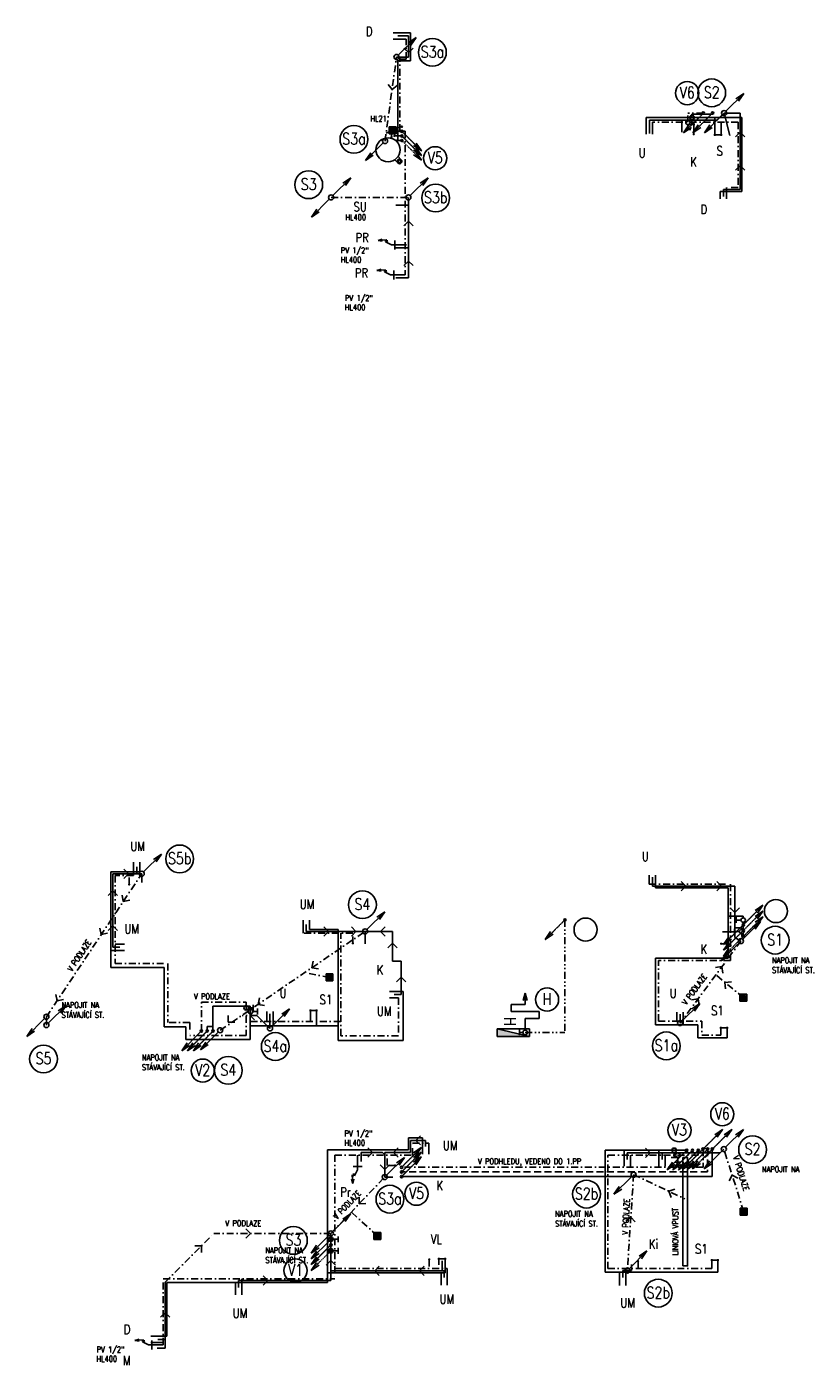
# Model space of a CAD drawing. Extents: x -388847 to -134749, y 81682 to 194994.
# Tile 17 of 23: x -232577 to -215609, y 140732 to 169664. Entities that reach past the tile are written whole.
import ezdxf
from ezdxf.enums import TextEntityAlignment as Align

# ---------------------------------------------------------------- set-up
doc = ezdxf.new("R2010")
doc.units = 0
doc.header["$MEASUREMENT"] = 0
for name, pattern in [('DASHDOT', [1, 0.5, -0.25, 0, -0.25]), ('DASHED', [0.75, 0.5, -0.25]), ('DIVIDE', [1.25, 0.5, -0.25, 0, -0.25, 0, -0.25])]:
    doc.linetypes.add(name, pattern=pattern)
for name, color, linetype in [('P3_S721_POPIS', 1, 'Continuous'), ('P3_S721_POTRUBI', 3, 'Continuous'), ('P3_S721_STOUPACKY', 4, 'Continuous'), ('P4_S721_POPIS', 1, 'Continuous'), ('P4_S721_POTRUBI', 3, 'Continuous'), ('P4_S721_STOUPACKY', 4, 'Continuous'), ('ZT-ARMAT', 4, 'Continuous'), ('ZT-KAN', 3, 'Continuous'), ('ZT-PLYN', 40, 'PLYN'), ('ZT-TEXT', 2, 'Continuous'), ('ZT-VOD', 1, 'Continuous'), ('ZT-VODA-CST', 7, 'Continuous'), ('ZT-VODA-STOUP', 4, 'Continuous'), ('ZT-VOST', 4, 'Continuous')]:
    doc.layers.add(name, color=color, linetype=linetype)
doc.styles.add('C', font='simplexc', dxfattribs={"width": 0.8})
doc.styles.add('SIMP_CZ', font='simplex.shx', dxfattribs={"width": 0.8})
doc.styles.add('SIMPLEX', font='SIMPLEX.shx', dxfattribs={"width": 0.8})
doc.linetypes.add('PLYN', pattern='A,5,-0.2,[1,ZT01-R14,S=0.2,R=0,X=0,Y=0],-0.6', length=5.8)

# ---------------------------------------------------------------- blocks, each defined once
blk = doc.blocks.new('S721ST_PRUBEZNA')
for p, q in [((39, 39), (424, 424)), ((424, 424), (255, 309)), ((424, 424), (309, 255)), ((-39, -39), (-424, -424)), ((-424, -424), (-309, -255)), ((-424, -424), (-255, -309))]:
    blk.add_line(p, q)
blk.add_circle((0, 0), 55)
at = {"style": 'SIMP_CZ', "width": 0.8, "flags": 1}
for tag, p in [('OZNACENI', (9, -476)), ('PROFIL', (9, -818)), ('MATERIAL', (9, -1163)), ('VYSKA', (9, -1497)), ('CISTICI_KUS', (9, -1873)), ('KUS_VYSKA', (9, -2248))]:
    blk.add_attdef(tag, p, '', height=175, dxfattribs=at)
blk = doc.blocks.new('S721ST_CISLO')
at = {"color": 7}
blk.add_circle((0, 0), 300, dxfattribs=at)
at = {"style": 'SIMP_CZ', "width": 0.8}
blk.add_attdef('CISLO_STOUPACKY', text='', height=250, dxfattribs=at).set_placement((0, -113), align=Align.CENTER)
blk = doc.blocks.new('CST')
at = {"color": 2}
blk.add_circle((0, 0), 250, dxfattribs=at)
at = {"color": 1, "style": 'SIMPLEX', "width": 0.8}
blk.add_attdef('CISLO\\STOUPACKY', text='', height=250, dxfattribs=at).set_placement((0, -113), align=Align.CENTER)
blk = doc.blocks.new('VEN')
at = {"layer": 'ZT-ARMAT', "color": 4}
for p, q in [((0, 155), (-62, 155)), ((0, 155), (62, 155)), ((0, 155), (62, 155)), ((0, 48), (0, 155))]:
    blk.add_line(p, q, dxfattribs=at)
blk.add_circle((0, 0), 48.1, dxfattribs=at)
blk = doc.blocks.new('SVD-VOD')
at = {"layer": 'ZT-VODA-CST', "color": 4, "linetype": 'DASHDOT'}
blk.add_line((107, -18), (-299, -424), dxfattribs=at)
at = {"layer": 'ZT-VODA-CST', "color": 4}
for q in [(-184, -255), (-130, -309)]:
    blk.add_line((-299, -424), q, dxfattribs=at)
at = {"layer": 'ZT-VODA-STOUP'}
for p, q in [((-143, -18), (-549, -424)), ((-549, -424), (-434, -255)), ((-424, -424), (-309, -255)), ((-549, -424), (-380, -309)), ((-424, -424), (-255, -309))]:
    blk.add_line(p, q, dxfattribs=at)
at = {"layer": 'ZT-VODA-STOUP', "linetype": 'DASHED'}
blk.add_line((-18, -18), (-424, -424), dxfattribs=at)
at = {"layer": 'ZT-VODA-STOUP'}
for centre in [(-125, 0), (0, 0), (125, 0)]:
    blk.add_circle(centre, 25, dxfattribs=at)
blk = doc.blocks.new('S721ST_DOLU')
for p, q in [((-39, -39), (-424, -424)), ((-424, -424), (-309, -255)), ((-424, -424), (-255, -309))]:
    blk.add_line(p, q)
blk.add_circle((0, 0), 55)
at = {"style": 'SIMP_CZ', "width": 0.8, "flags": 1}
for tag, p in [('OZNACENI', (9, -476)), ('PROFIL', (9, -818)), ('MATERIAL', (9, -1163)), ('VYSKA', (9, -1497)), ('CISTICI_KUS', (9, -1873)), ('KUS_VYSKA', (9, -2248)), ('KOLENA', (-3, -2534))]:
    blk.add_attdef(tag, p, '', height=175, dxfattribs=at)
blk = doc.blocks.new('SVD-SVIS')
at = {"layer": 'ZT-VODA-STOUP'}
for p, q in [((-18, 107), (-424, -299)), ((-424, -299), (-309, -130)), ((-424, -299), (-255, -184)), ((-424, -424), (-309, -255)), ((-424, -424), (-255, -309))]:
    blk.add_line(p, q, dxfattribs=at)
at = {"layer": 'ZT-VODA-STOUP', "linetype": 'DASHED'}
blk.add_line((-18, -18), (-424, -424), dxfattribs=at)
at = {"layer": 'ZT-VODA-STOUP', "color": 4, "linetype": 'DASHDOT'}
blk.add_line((-18, -143), (-424, -549), dxfattribs=at)
at = {"layer": 'ZT-VODA-STOUP', "color": 4}
for q in [(-309, -380), (-255, -434)]:
    blk.add_line((-424, -549), q, dxfattribs=at)
at = {"layer": 'ZT-VODA-STOUP'}
for centre in [(0, 125), (0, 0), (0, -125)]:
    blk.add_circle(centre, 25, dxfattribs=at)
blk = doc.blocks.new('T212')
at = {"layer": 'ZT-ARMAT', "color": 4}
for p, q in [((321, 1), (0, 0)), ((250, 101), (250, -93)), ((321, 1), (450, -64)), ((450, -64), (400, -86)), ((400, -86), (464, -88)), ((464, -88), (426, -109)), ((426, -109), (613, -96)), ((613, -96), (521, -79)), ((613, -96), (524, -125))]:
    blk.add_line(p, q, dxfattribs=at)
blk = doc.blocks.new('VPUSTGEB')
at = {"layer": 'ZT-KAN', "color": 4, "linetype": 'Continuous'}
for p, q in [((-75, -75), (-75, 75)), ((75, 75), (-75, 75)), ((-40, 52), (-40, -52)), ((-14, 64), (-14, -64)), ((14, 64), (14, -64)), ((40, 52), (40, -52)), ((75, -75), (75, 75)), ((-75, -75), (75, -75))]:
    blk.add_line(p, q, dxfattribs=at)
blk.add_circle((0, 0), 65.1, dxfattribs=at)
blk = doc.blocks.new('HRDLO_PL')
at = {"layer": 'ZT-KAN', "color": 7}
for q in [(0, 99.999998), (0, -99.999998)]:
    blk.add_line((-99.999998, 0), q, dxfattribs=at)
blk = doc.blocks.new('S721ST_NAHORU')
for p, q in [((39, 39), (424, 424)), ((424, 424), (255, 309)), ((424, 424), (309, 255))]:
    blk.add_line(p, q)
blk.add_circle((0, 0), 55)
at = {"style": 'SIMP_CZ', "width": 0.8, "flags": 1}
for tag, p in [('OZNACENI', (9, -476)), ('PROFIL', (9, -818)), ('MATERIAL', (9, -1163)), ('VYSKA', (9, -1497)), ('CISTICI_KUS', (9, -1873)), ('KUS_VYSKA', (9, -2248)), ('V_PODLAZE', (-8, -2543)), ('KOLENA', (-1, -2851)), ('ODBOCKA', (-1, -3189))]:
    blk.add_attdef(tag, p, '', height=175, dxfattribs=at)
blk = doc.blocks.new('HYDRA25')
at = {"layer": 'ZT-ARMAT', "color": 4}
for p, q in [((-450, 300), (-450, -300)), ((-300, 300), (-450, 300)), ((-300, 0), (-300, 300)), ((-850, 0), (-690, 42)), ((-600, 0), (-850, 0)), ((-850, 0), (-690, -42)), ((-600, -300), (-600, 0)), ((-50, 0), (-300, 0)), ((87, 92), (-73, -608)), ((-73, 92), (-73, -608)), ((87, 92), (-73, 92)), ((87, 92), (87, -608)), ((-58, -126), (0, -126)), ((0, -50), (0, -126)), ((58, -126), (0, -126)), ((0, -126), (59, -126)), ((-450, -300), (-600, -300)), ((87, -608), (-73, -608))]:
    blk.add_line(p, q, dxfattribs=at)
blk.add_circle((0, 0), 50, dxfattribs=at)
blk.add_solid([(-73, -608), (87, -608), (87, 92)], dxfattribs=at)
at = {"layer": 'ZT-ARMAT', "color": 1, "style": 'SIMPLEX', "width": 0.8}
blk.add_text('H', height=250, dxfattribs=at).set_placement((-327, -451))
blk = doc.blocks.new('SSVD')
at = {"layer": 'ZT-VODA-STOUP', "linetype": 'DASHDOT'}
blk.add_line((-18, -18), (-424, -424), dxfattribs=at)
at = {"layer": 'ZT-VODA-STOUP'}
for q in [(-309, -255), (-255, -309)]:
    blk.add_line((-424, -424), q, dxfattribs=at)
blk.add_circle((0, 0), 25, dxfattribs=at)
blk = doc.blocks.new('SSVP')
at = {"layer": 'ZT-VODA-STOUP', "linetype": 'DASHDOT'}
for p, q in [((18, 18), (424, 424)), ((-18, -18), (-424, -424))]:
    blk.add_line(p, q, dxfattribs=at)
at = {"layer": 'ZT-VODA-STOUP'}
for p, q in [((424, 424), (255, 309)), ((424, 424), (309, 255)), ((-424, -424), (-309, -255)), ((-424, -424), (-255, -309))]:
    blk.add_line(p, q, dxfattribs=at)
blk.add_circle((0, 0), 25, dxfattribs=at)
blk = doc.blocks.new('SSVH')
at = {"layer": 'ZT-VODA-STOUP', "linetype": 'DASHDOT'}
blk.add_line((18, 18), (424, 424), dxfattribs=at)
at = {"layer": 'ZT-VODA-STOUP'}
for q in [(255, 309), (309, 255)]:
    blk.add_line((424, 424), q, dxfattribs=at)
blk.add_circle((0, 0), 25, dxfattribs=at)

msp = doc.modelspace()

# ---------------------------------------------------------------- linework, layer by layer
at = {"layer": 'P3_S721_POTRUBI', "linetype": 'DASHDOT', "ltscale": 300}
for p, q in [((-232152.4, 148263.9), (-230092.6, 151355.4)), ((-228399.8, 147972.2), (-225267.4, 150108.8)), ((-217149.5, 149900), (-218462.6, 148128.1)), ((-226037.3, 149116.2), (-226573.9, 149217.6)), ((-217095.3, 148675), (-217691, 149169.3)), ((-227605, 148295), (-227926.6, 148295)), ((-217087.6, 144050), (-217517.7, 145403.9)), ((-226007.6, 143580), (-224843.2, 144799.8)), ((-219467.6, 144850), (-219602.6, 142779.3)), ((-219467.6, 144850), (-218357.5, 144326.6)), ((-225002.7, 143527.8), (-225566.4, 144042.1)), ((-229587.6, 142527.3), (-228534.8, 143580)), ((-226007.6, 143580), (-228534.8, 143580))]:
    msp.add_line(p, q, dxfattribs=at)
at = {"layer": 'P3_S721_POTRUBI', "ltscale": 300}
for p, q in [((-230715.3, 149767.5), (-230715.3, 151355.4)), ((-230092.6, 151355.4), (-230715.3, 151355.4)), ((-230200.1, 151505), (-230200.1, 151355.4)), ((-230092.4, 151167.6), (-230092.6, 151355.4)), ((-219062.6, 151280), (-219062.6, 151088.1)), ((-219062.6, 151088.1), (-217283.2, 151088.1)), ((-217283.2, 149974.7), (-217283.2, 151088.1)), ((-226540.1, 150255), (-226540.1, 150108.8)), ((-225267.4, 150108.8), (-226540.1, 150108.8)), ((-225267.4, 149842), (-225267.4, 150108.8)), ((-225267.4, 150108.8), (-224673.4, 150108.8)), ((-224673.4, 150108.8), (-224673.4, 149463.6)), ((-217545.3, 150099.8), (-217283.2, 150099.8)), ((-217149.5, 149900), (-217283.2, 149974.7)), ((-230567.6, 149767.5), (-230715.3, 149767.5)), ((-224673.4, 149463.6), (-224489.9, 149463.6)), ((-224489.9, 148742.5), (-224489.9, 149463.6)), ((-224637.6, 148742.5), (-224489.9, 148742.5)), ((-232152.4, 148263.9), (-232152.4, 148085.1)), ((-227605, 148295), (-227322.6, 148012.6)), ((-227322.6, 148327.2), (-227322.6, 148012.6)), ((-218462.6, 148320), (-218462.6, 148128.1)), ((-224285.2, 145331.4), (-224285.2, 145593)), ((-224285.2, 145593), (-223962.6, 145593)), ((-223962.6, 145460.8), (-223962.6, 145593)), ((-225356.3, 145136.4), (-225356.3, 145331.4)), ((-224893, 145331.4), (-225356.3, 145331.4)), ((-224843.2, 145281.5), (-224893, 145331.4)), ((-224843.2, 145331.4), (-224285.2, 145331.4)), ((-224843.2, 144799.8), (-224843.2, 145331.4)), ((-219603, 145180.8), (-219603, 145322.2)), ((-219603, 145322.2), (-217599.4, 145322.2)), ((-218853, 145180.8), (-218853, 145322.2)), ((-217517.7, 145403.9), (-217599.4, 145322.2)), ((-226007.6, 143580), (-226007.6, 142562.2)), ((-223602.6, 142991), (-223602.6, 142773.2)), ((-226007.6, 142773.2), (-223560.1, 142773.2)), ((-223560.1, 142625), (-223560.1, 142773.2)), ((-219702.6, 142625), (-219702.6, 142779.3)), ((-219602.6, 142779.3), (-219702.6, 142779.3)), ((-219602.6, 142779.3), (-219512.3, 142779.3)), ((-219512.3, 142779.3), (-219512.3, 142907.3)), ((-229587.6, 141098.4), (-229587.6, 142527.3)), ((-228000.1, 142562.2), (-226007.6, 142562.2)), ((-228000.1, 142415), (-228000.1, 142562.2)), ((-229747.6, 141290), (-229587.6, 141290)), ((-229757.6, 141098.4), (-229587.6, 141098.4))]:
    msp.add_line(p, q, dxfattribs=at)
at = {"layer": 'P3_S721_POTRUBI', "linetype": 'Continuous', "ltscale": 300}
msp.add_line((-224669.9, 144799.8), (-224843.2, 144799.8), dxfattribs=at)
at = {"layer": 'P4_S721_POTRUBI', "ltscale": 300}
for p, q in [((-224332.3, 169465), (-224563.9, 169465)), ((-224332.3, 169010.7), (-224332.3, 169465)), ((-224590, 169010.7), (-224332.3, 169010.7)), ((-219125.6, 167355), (-219125.6, 167647.8)), ((-219125.6, 167647.8), (-217663.2, 167647.8)), ((-218422.3, 167388.1), (-218422.3, 167647.8)), ((-217512, 167798.9), (-217663.2, 167647.8)), ((-217512, 167798.9), (-217166.7, 167798.9)), ((-217512, 167798.9), (-217390.8, 167317.4)), ((-217166.7, 167798.9), (-217166.7, 166147)), ((-217166.7, 166147), (-217526.1, 166147)), ((-217526.1, 166147), (-217526.1, 165997.5)), ((-224332.9, 165804.6), (-224605.8, 165804.6)), ((-224332.9, 165975), (-224332.9, 164234.6)), ((-224332.9, 164884.6), (-224605.8, 164884.6)), ((-224332.9, 164234.6), (-224605.8, 164234.6))]:
    msp.add_line(p, q, dxfattribs=at)
at = {"layer": 'P4_S721_POTRUBI', "linetype": 'DASHDOT', "ltscale": 300}
for p, q in [((-224837.5, 167194.8), (-224590, 169010.7)), ((-224814.1, 167366.8), (-224474.3, 167505.7)), ((-224474.3, 167505.7), (-224531.6, 167505.7)), ((-226001.9, 165975), (-224332.9, 165975))]:
    msp.add_line(p, q, dxfattribs=at)
at = {"layer": 'ZT-KAN', "color": 3, "linetype": 'Continuous', "ltscale": 300}
msp.add_circle((-224474.3, 167505.7), 12.3, dxfattribs=at)
at = {"layer": 'ZT-PLYN', "color": 2, "linetype": 'Continuous', "ltscale": 300}
for p, q in [((-224557.9, 166719.6), (-224627.5, 166789.2)), ((-224487.2, 166790.3), (-224556.8, 166859.9))]:
    msp.add_line(p, q, dxfattribs=at)
for centre, radius in [((-224772.6, 167005), 260), ((-224522.6, 166755), 50), ((-224522.6, 166755), 30)]:
    msp.add_circle(centre, radius, dxfattribs=at)
at = {"layer": 'ZT-TEXT'}
msp.add_lwpolyline([(-218402.6, 142880), (-218302.6, 142880), (-218302.6, 145220), (-218402.6, 145220)], close=True, dxfattribs=at)
at = {"layer": 'ZT-VOD', "color": 1, "linetype": 'Continuous', "ltscale": 300}
for p, q in [((-224663.8, 169533), (-224285.3, 169533)), ((-224285.3, 168931.2), (-224285.3, 169533)), ((-224564.3, 167205.7), (-224564.3, 168931.2)), ((-224564.3, 168931.2), (-224285.3, 168931.2)), ((-219193.6, 167342), (-219193.6, 167704.5)), ((-219193.6, 167704.5), (-217126.7, 167704.5)), ((-217762, 167773.9), (-218206.2, 167773.9)), ((-218206.2, 167773.9), (-218206.2, 167704.5)), ((-217762, 167798.9), (-217762, 167773.9)), ((-217711.2, 167305), (-217711.2, 167704.5)), ((-217126.7, 167704.5), (-217126.7, 166107)), ((-217732.5, 167326.2), (-217554, 167326.2)), ((-224474.3, 167205.7), (-224584.2, 167205.7)), ((-217126.7, 166107), (-217594.1, 166107)), ((-217594.1, 165942), (-217594.1, 166107)), ((-230760.9, 149329), (-230760.9, 151400.6)), ((-230760.9, 151400.6), (-230132.1, 151400.6)), ((-230132.1, 151604.9), (-230132.1, 151400.6)), ((-218994.6, 151321.9), (-218994.6, 151048.1)), ((-218994.6, 151048.1), (-217421.6, 151048.1)), ((-217421.6, 149527.9), (-217421.6, 151048.1)), ((-226472.1, 150354.9), (-226472.1, 150150.6)), ((-217099.5, 150437.6), (-217421.6, 150437.6)), ((-217099.5, 150402), (-217099.5, 150437.6)), ((-217099.5, 150250), (-217099.5, 150305.9)), ((-225851, 150150.6), (-226472.1, 150150.6)), ((-225851, 147747.7), (-225851, 150150.6)), ((-230467.7, 149699.5), (-230760.9, 149699.5)), ((-230760.9, 149329), (-229610.6, 149329)), ((-229610.6, 149329), (-229610.6, 148046.8)), ((-217421.6, 149527.9), (-218992.2, 149527.9)), ((-218992.2, 149527.9), (-218992.2, 148088.1)), ((-224737.5, 148810.5), (-224444.3, 148810.5)), ((-224444.3, 148810.5), (-224444.3, 147747.7)), ((-228554.6, 147954), (-228554.6, 148493.5)), ((-228554.6, 148493.5), (-227748.2, 148493.5)), ((-227748.2, 148493.5), (-227748.2, 147770.6)), ((-227254.6, 148375.1), (-227254.6, 148068.2)), ((-226293.3, 148399.6), (-226471.8, 148399.6)), ((-226314.6, 148420.8), (-226314.6, 148068.2)), ((-218394.6, 148361.9), (-218394.6, 148088.1)), ((-229142, 148046.8), (-229610.6, 148046.8)), ((-229142, 148046.8), (-229142, 147770.6)), ((-225851, 148068.2), (-227748.2, 148068.2)), ((-218992.2, 148088.1), (-218082, 148088.1)), ((-218082, 148088.1), (-218082, 147808.1)), ((-217423.3, 148026.1), (-217601.8, 148026.1)), ((-217444.6, 148047.4), (-217444.6, 147808.1)), ((-227748.2, 147770.6), (-229142, 147770.6)), ((-224444.3, 147747.7), (-225851, 147747.7)), ((-218082, 147808.1), (-217444.6, 147808.1)), ((-224327.2, 145388), (-224327.2, 145649.7)), ((-224327.2, 145649.7), (-224030.6, 145649.7)), ((-224030.6, 145296.4), (-224030.6, 145649.7)), ((-226076.9, 145388), (-226076.9, 142522.3)), ((-226076.9, 145388), (-224327.2, 145388)), ((-220082.2, 145378.9), (-218320.2, 145378.9)), ((-220082.2, 145378.9), (-220082.2, 142739.8)), ((-219671, 145037.8), (-219671, 145378.9)), ((-218921, 145037.8), (-218921, 145378.9)), ((-217767.7, 145403.9), (-217767.7, 144810.7)), ((-217767.7, 144810.7), (-224479.9, 144810.7)), ((-226007.6, 143205), (-226076.9, 143205)), ((-223694, 143031.4), (-223515.5, 143031.4)), ((-223536.8, 143052.7), (-223536.8, 142725.6)), ((-217623.3, 143006.1), (-217801.8, 143006.1)), ((-217644.6, 143027.4), (-217644.6, 142739.8)), ((-226076.9, 142725.6), (-223536.8, 142725.6)), ((-223628.1, 142460.6), (-223628.1, 142725.6)), ((-220082.2, 142739.8), (-217644.6, 142739.8)), ((-219770.6, 142454.6), (-219770.6, 142739.8)), ((-229547.6, 141358), (-229547.6, 142522.3)), ((-229547.6, 142522.3), (-226076.9, 142522.3)), ((-228068.1, 142250.6), (-228068.1, 142522.2)), ((-229894.9, 141358), (-229547.6, 141358))]:
    msp.add_line(p, q, dxfattribs=at)
at = {"layer": 'ZT-VOD', "color": 131, "ltscale": 300}
for p, q in [((-224663.8, 169397), (-224380.1, 169397)), ((-219057.6, 167342), (-219057.6, 167599.4)), ((-218168.9, 167342), (-218168.9, 167599.4)), ((-217575.2, 167305), (-217575.2, 167599.4)), ((-217458.1, 165942), (-217458.1, 166187)), ((-230268.1, 151604.9), (-230268.1, 151318.4)), ((-219130.6, 151321.9), (-219130.6, 151128.1)), ((-226608.1, 150354.9), (-226608.1, 150068.4)), ((-230467.7, 149835.5), (-230670.9, 149835.5)), ((-224737.5, 148674.5), (-224550, 148674.5)), ((-227390.6, 148375.1), (-227390.6, 148158.2)), ((-226450.6, 148420.8), (-226450.6, 148158.2)), ((-218530.6, 148361.9), (-218530.6, 148168.1)), ((-217580.6, 148047.4), (-217580.6, 147864.4)), ((-223894.6, 145296.4), (-223894.6, 145529.8)), ((-219535, 145037.8), (-219535, 145273.8)), ((-218785, 145037.8), (-218785, 145273.8)), ((-217780.6, 143027.4), (-217780.6, 142819.8)), ((-223492.1, 142460.6), (-223492.1, 142821.5)), ((-219634.6, 142454.6), (-219634.6, 142819.8)), ((-227932.1, 142250.6), (-227932.1, 142602.2)), ((-229894.9, 141222), (-229627.6, 141222))]:
    msp.add_line(p, q, dxfattribs=at)
at = {"layer": 'ZT-VOD', "color": 131, "linetype": 'DASHDOT', "ltscale": 300}
for p, q in [((-224380.1, 168967.4), (-224380.1, 169397)), ((-224515.2, 167405.7), (-224515.2, 168967.4)), ((-224515.2, 168967.4), (-224380.1, 168967.4)), ((-217206.7, 167599.4), (-219057.6, 167599.4)), ((-218294.5, 167599.4), (-218294.5, 167798.9)), ((-217962, 167798.9), (-218294.5, 167798.9)), ((-217206.7, 167599.4), (-217206.7, 166187)), ((-224474.3, 167405.7), (-224696.5, 167405.7)), ((-224696.5, 167405.7), (-224696.5, 167279.1)), ((-224474.3, 167405.7), (-224398.9, 167405.7)), ((-224398.9, 167405.7), (-224398.9, 164301.1)), ((-217206.7, 166187), (-217458.1, 166187)), ((-230670.9, 151318.4), (-230670.9, 149416)), ((-230268.1, 151318.4), (-230670.9, 151318.4)), ((-230365.4, 151122.7), (-230365.4, 151318.4)), ((-219130.6, 151128.1), (-217372.5, 151128.1)), ((-217372.5, 149477.9), (-217372.5, 151128.1)), ((-217132.5, 150187.6), (-217372.5, 150187.6)), ((-217132.5, 150187.6), (-217132.5, 150152)), ((-225533.2, 150068.4), (-226608.1, 150068.4)), ((-225795.4, 147851.2), (-225795.4, 150068.4)), ((-225533.2, 149851.6), (-225533.2, 150068.4)), ((-217132.5, 150000), (-217132.5, 150055.9)), ((-217099.5, 150000), (-217132.5, 150000)), ((-217578.3, 149843.9), (-217372.5, 149843.9)), ((-230670.9, 149416), (-229527.4, 149416)), ((-229527.4, 149416), (-229527.4, 148136.8)), ((-217372.5, 149477.9), (-218932.9, 149477.9)), ((-218932.9, 148168.1), (-218932.9, 149477.9)), ((-228804.6, 147954), (-228804.6, 148579.7)), ((-228804.6, 148579.7), (-227838.2, 148579.7)), ((-227838.2, 148579.7), (-227838.2, 147860.6)), ((-224550, 148674.5), (-224550, 147851.2)), ((-229052, 148136.8), (-229527.4, 148136.8)), ((-229052, 148136.8), (-229052, 147860.6)), ((-225795.4, 148158.2), (-227838.2, 148158.2)), ((-218932.9, 148168.1), (-217992, 148168.1)), ((-217992, 148168.1), (-217992, 147864.4)), ((-227838.2, 147860.6), (-229052, 147860.6)), ((-224550, 147851.2), (-225795.4, 147851.2)), ((-217992, 147864.4), (-217580.6, 147864.4)), ((-225921.6, 145274.7), (-225921.6, 142602.3)), ((-225921.6, 145274.7), (-224243.3, 145274.7)), ((-224789.4, 145051.8), (-224789.4, 145274.7)), ((-224243.3, 145274.7), (-224243.3, 145529.8)), ((-224243.3, 145529.8), (-223894.6, 145529.8)), ((-218070.2, 145273.8), (-220022.9, 145273.8)), ((-220022.9, 142819.8), (-220022.9, 145273.8)), ((-218070.2, 145273.8), (-218070.2, 145378.9)), ((-217967.7, 145403.9), (-217967.7, 145010.7)), ((-224621, 145051.8), (-224789.4, 145051.8)), ((-217967.7, 145010.7), (-224479.9, 145010.7)), ((-226007.6, 143455), (-225921.6, 143455)), ((-223881.7, 143018.6), (-223881.7, 142821.5)), ((-223672.8, 143052.7), (-223672.8, 142821.5)), ((-219372, 142982.7), (-219372, 142817.2)), ((-225921.6, 142821.5), (-223492.1, 142821.5)), ((-220022.9, 142819.8), (-217780.6, 142819.8)), ((-229627.6, 141170.6), (-229627.6, 142602.3)), ((-229627.6, 142602.3), (-225921.6, 142602.3))]:
    msp.add_line(p, q, dxfattribs=at)
at = {"layer": 'ZT-VOD', "color": 1, "linetype": 'DASHED', "ltscale": 300}
for p, q in [((-224474.3, 167305.7), (-224633.7, 167305.7)), ((-228679.6, 147954), (-228679.6, 148052)), ((-228679.6, 148052), (-228554.6, 148052)), ((-217867.7, 145403.9), (-217867.7, 144910.7)), ((-217867.7, 144910.7), (-224479.9, 144910.7))]:
    msp.add_line(p, q, dxfattribs=at)
at = {"layer": 'ZT-VOD', "color": 131, "linetype": 'DIVIDE', "ltscale": 300}
for p in [(-220952.6, 150359.6), (-221809.6, 147926.7)]:
    msp.add_line(p, (-220952.6, 147926.7), dxfattribs=at)
at = {"layer": 'ZT-VOD', "color": 131, "ltscale": 300, "const_width": 25}
for points in [[(-224527.7, 168967.4, 1), (-224502.7, 168967.4, 1)], [(-224576.8, 168931.2, 1), (-224551.8, 168931.2, 1)], [(-224709, 167279.1, 1), (-224684, 167279.1, 1)], [(-224646.2, 167305.7, 1), (-224621.2, 167305.7, 1)], [(-224527.7, 167405.7, 1), (-224502.7, 167405.7, 1)], [(-218181.4, 167342, 1), (-218156.4, 167342, 1)], [(-224596.7, 167205.7, 1), (-224571.7, 167205.7, 1)], [(-224576.8, 167205.7, 1), (-224551.8, 167205.7, 1)], [(-230377.9, 151122.7, 1), (-230352.9, 151122.7, 1)], [(-225545.7, 149851.6, 1), (-225520.7, 149851.6, 1)], [(-217590.8, 149843.9, 1), (-217565.8, 149843.9, 1)], [(-224633.5, 145051.8, 1), (-224608.5, 145051.8, 1)], [(-223881.7, 143031.1, 1), (-223881.7, 143006.1, 1)], [(-219384.5, 142982.7, 1), (-219359.5, 142982.7, 1)]]:
    msp.add_lwpolyline(points, format="xyb", close=True, dxfattribs=at)
at = {"layer": 'ZT-VOST', "color": 131, "linetype": 'DASHDOT', "ltscale": 300}
for p, q in [((-217099.5, 150250), (-217099.5, 150125)), ((-217099.5, 150125), (-217099.5, 150000))]:
    msp.add_line(p, q, dxfattribs=at)

# ---------------------------------------------------------------- block references
at = {"layer": 'P3_S721_POPIS', "ltscale": 300}
for p, values in [((-229273.5, 151676.8), {'CISLO_STOUPACKY': 'S5b'}), ((-225325.3, 150687.2), {'CISLO_STOUPACKY': 'S4'}), ((-216410, 149920.5), {'CISLO_STOUPACKY': 'S1'}), ((-227208.6, 147620.8), {'CISLO_STOUPACKY': 'S4a'}), ((-232214.9, 147351.8), {'CISLO_STOUPACKY': 'S5'}), ((-228221.6, 147105.6), {'CISLO_STOUPACKY': 'S4'}), ((-216897.3, 145391.8), {'CISLO_STOUPACKY': 'S2'}), ((-220484.7, 144430.2), {'CISLO_STOUPACKY': 'S2b'}), ((-226816.1, 143429.7), {'CISLO_STOUPACKY': 'S3'}), ((-218935, 142290), {'CISLO_STOUPACKY': 'S2b'})]:
    msp.add_blockref('S721ST_CISLO', p, dxfattribs=at).add_auto_attribs(values)
at = {"layer": 'P3_S721_POPIS', "linetype": 'Continuous', "ltscale": 300}
for p, values in [((-218759.3, 147634.9), {'CISLO_STOUPACKY': 'S1a'}), ((-224732.2, 144320.8), {'CISLO_STOUPACKY': 'S3a'})]:
    msp.add_blockref('S721ST_CISLO', p, dxfattribs=at).add_auto_attribs(values)
at = {"layer": 'P3_S721_POTRUBI', "color": 3, "linetype": 'Continuous', "ltscale": 300}
for p, rotation in [((-230480.3, 151355.4), 180), ((-230715.3, 150885.8), 270), ((-230715.3, 150128.6), 270), ((-227844.2, 143580), 180), ((-228874.8, 143240.1), 225), ((-227466.8, 142562.2), 180)]:
    msp.add_blockref('HRDLO_PL', p, dxfattribs=dict(at, rotation=rotation))
at = {"layer": 'P3_S721_POTRUBI', "color": 131, "linetype": 'DASHDOT', "ltscale": 300}
for p, rotation in [((-218438.3, 151088.1), 180), ((-217671.7, 151088.1), 180), ((-230436.2, 150839.7), 56.32514728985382), ((-217283.2, 150618), 90), ((-230913.5, 150123.3), 56.32514728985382), ((-226161.5, 150108.8), 180), ((-225564.9, 150108.8), 180), ((-217617.7, 149268.2), 233.4594883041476), ((-231867, 148692.2), 56.32514728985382), ((-218134.2, 148571.2), 233.4594883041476), ((-229587.6, 141766.9), 270)]:
    msp.add_blockref('HRDLO_PL', p, dxfattribs=dict(at, rotation=rotation))
for p in [(-224835.7, 150108.8), (-224960.6, 142773.2)]:
    msp.add_blockref('HRDLO_PL', p, dxfattribs=at)
at = {"layer": 'P3_S721_POTRUBI', "ltscale": 300}
for p, rotation in [((-224673.4, 149752.4), 270), ((-224489.9, 149018), 270), ((-228153.7, 148218.3), 45.00000262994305), ((-219208.4, 145322.2), 180), ((-217924.2, 145322.2), 180)]:
    msp.add_blockref('HRDLO_PL', p, dxfattribs=dict(at, rotation=rotation))
at = {"layer": 'P3_S721_POTRUBI', "color": 40, "linetype": 'PLYN', "ltscale": 300}
for p, rotation in [((-226333.7, 149381.4), 34.29734953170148), ((-227495.4, 148589.1), 34.29734953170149)]:
    msp.add_blockref('HRDLO_PL', p, dxfattribs=dict(at, rotation=rotation))
at = {"layer": 'P3_S721_POTRUBI', "color": 1, "linetype": 'Continuous', "ltscale": 300}
for p, rotation in [((-217417.4, 148942.2), 320.3174513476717), ((-224843.2, 145065.6), 90), ((-217308.5, 144745.5), 287.6224766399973), ((-218616.9, 144448.9), 334.7559236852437), ((-219533.8, 143834.9), 266.2697547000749)]:
    msp.add_blockref('HRDLO_PL', p, dxfattribs=dict(at, rotation=rotation))
at = {"layer": 'P3_S721_POTRUBI', "ltscale": 300}
msp.add_blockref('HRDLO_PL', (-227654.2, 148295), dxfattribs=at)
at = {"layer": 'P3_S721_POTRUBI', "linetype": 'Continuous', "ltscale": 300}
for p in [(-224074.4, 145593), (-223992.1, 142773.2)]:
    msp.add_blockref('HRDLO_PL', p, dxfattribs=at)
for p, rotation in [((-225209.3, 145331.4), 180), ((-225323.8, 144296.3), 46.33109645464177), ((-226007.6, 142894.2), 270)]:
    msp.add_blockref('HRDLO_PL', p, dxfattribs=dict(at, rotation=rotation))
at = {"layer": 'P3_S721_POTRUBI', "color": 3, "linetype": 'Continuous', "ltscale": 300}
msp.add_blockref('HRDLO_PL', (-224551, 145331.4), dxfattribs=at)
at = {"layer": 'P3_S721_STOUPACKY', "ltscale": 300}
for name, p in [('S721ST_NAHORU', (-230092.6, 151355.4)), ('S721ST_NAHORU', (-225267.4, 150108.8)), ('S721ST_PRUBEZNA', (-217149.5, 149900)), ('S721ST_NAHORU', (-232152.4, 148085.1)), ('S721ST_NAHORU', (-227322.6, 148012.6)), ('S721ST_PRUBEZNA', (-217517.7, 145403.9)), ('S721ST_DOLU', (-219467.6, 144850)), ('S721ST_PRUBEZNA', (-226007.6, 143580)), ('S721ST_NAHORU', (-219602.6, 142779.3))]:
    msp.add_blockref(name, p, dxfattribs=at)
at = {"layer": 'P3_S721_STOUPACKY', "linetype": 'Continuous', "ltscale": 300}
for p in [(-218462.6, 148128.1), (-224843.2, 144799.8)]:
    msp.add_blockref('S721ST_NAHORU', p, dxfattribs=at)
at = {"layer": 'P3_S721_STOUPACKY', "linetype": 'DASHDOT', "ltscale": 300}
msp.add_blockref('S721ST_DOLU', (-232152.4, 148263.9), dxfattribs=at)
at = {"layer": 'P3_S721_STOUPACKY', "color": 3, "linetype": 'Continuous', "ltscale": 300}
msp.add_blockref('S721ST_DOLU', (-228399.8, 147972.2), dxfattribs=at)
at = {"layer": 'P4_S721_POPIS', "linetype": 'DASHDOT', "ltscale": 300}
for p, values in [((-223813.4, 169111.2), {'CISLO_STOUPACKY': 'S3a'}), ((-217779.4, 168236.1), {'CISLO_STOUPACKY': 'S2'}), ((-225509.3, 167232.1), {'CISLO_STOUPACKY': 'S3a'})]:
    msp.add_blockref('S721ST_CISLO', p, dxfattribs=at).add_auto_attribs(values)
at = {"layer": 'P4_S721_POPIS', "ltscale": 300}
for p, values in [((-226485.6, 166249.6), {'CISLO_STOUPACKY': 'S3'}), ((-223742.5, 165963.2), {'CISLO_STOUPACKY': 'S3b'})]:
    msp.add_blockref('S721ST_CISLO', p, dxfattribs=at).add_auto_attribs(values)
at = {"layer": 'P4_S721_POTRUBI', "linetype": 'DASHDOT', "ltscale": 300}
for p, rotation in [((-224332.3, 169205.2), 90), ((-224672.5, 168405.6), 82.2386240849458)]:
    msp.add_blockref('HRDLO_PL', p, dxfattribs=dict(at, rotation=rotation))
msp.add_blockref('VPUSTGEB', (-224672.6, 167424.6), dxfattribs=at)
at = {"layer": 'P4_S721_POTRUBI', "ltscale": 300, "rotation": 270}
for p in [(-217166.7, 167287.5), (-217166.7, 166567.3), (-224332.9, 165361.3), (-224332.9, 164501)]:
    msp.add_blockref('HRDLO_PL', p, dxfattribs=at)
at = {"layer": 'P4_S721_STOUPACKY', "linetype": 'DASHDOT', "ltscale": 300}
for name, p in [('S721ST_NAHORU', (-224590, 169010.7)), ('S721ST_PRUBEZNA', (-217512, 167798.9)), ('S721ST_DOLU', (-224837.5, 167194.8))]:
    msp.add_blockref(name, p, dxfattribs=at)
at = {"layer": 'P4_S721_STOUPACKY', "ltscale": 300}
for name, p in [('S721ST_PRUBEZNA', (-226001.9, 165975)), ('S721ST_NAHORU', (-224332.9, 165975))]:
    msp.add_blockref(name, p, dxfattribs=at)
at = {"layer": 'ZT-KAN', "color": 131, "linetype": 'DASHDOT', "ltscale": 300}
for p in [(-226037.3, 149116.2), (-217095.3, 148675), (-217087.6, 144050), (-225002.7, 143524.8)]:
    msp.add_blockref('VPUSTGEB', p, dxfattribs=at)
at = {"layer": 'ZT-VOD', "color": 3, "linetype": 'DASHED', "ltscale": 300}
for p, values in [((-218309, 168230.5), {'CISLO\\STOUPACKY': 'V6'}), ((-223754.4, 166821.8), {'CISLO\\STOUPACKY': 'V5'}), ((-228776.4, 147100.4), {'CISLO\\STOUPACKY': 'V2'}), ((-217551, 146156.4), {'CISLO\\STOUPACKY': 'V6'}), ((-218476.9, 145810.9), {'CISLO\\STOUPACKY': 'V3'}), ((-224157.9, 144439.1), {'CISLO\\STOUPACKY': 'V5'}), ((-226771.3, 142779.2), {'CISLO\\STOUPACKY': 'V1'})]:
    msp.add_blockref('CST', p, dxfattribs=at).add_auto_attribs(values)
at = {"layer": 'ZT-VOD', "color": 1, "linetype": 'Continuous', "ltscale": 300}
for name, p, rotation in [('VEN', (-218294.5, 167599.4), 180), ('VEN', (-218206.2, 167704.5), 180), ('VEN', (-217132.5, 150103.9), 90), ('VEN', (-217099.5, 150353.9), 90), ('VEN', (-227838.2, 148457.8), 270), ('VEN', (-227748.2, 148377.8), 270), ('T212', (-225435.4, 145274.7), 270), ('VEN', (-218590.9, 145378.9), 180), ('VEN', (-218512.8, 145273.8), 180), ('VEN', (-226007.6, 143455), 270), ('VEN', (-226007.6, 143205), 270), ('T212', (-229627.6, 141170.6), 180)]:
    msp.add_blockref(name, p, dxfattribs=dict(at, rotation=rotation))
at = {"layer": 'ZT-VOD', "color": 131, "linetype": 'DASHDOT', "ltscale": 300, "rotation": 180}
for p in [(-224375.2, 164951.1), (-224398.9, 164301.1)]:
    msp.add_blockref('T212', p, dxfattribs=at)
at = {"layer": 'ZT-VOD', "color": 3, "linetype": 'DASHED', "ltscale": 300}
msp.add_blockref('CST', (-216392.4, 150549.3), dxfattribs=at)
at = {"layer": 'ZT-VOD', "color": 131, "linetype": 'DIVIDE', "ltscale": 300, "rotation": 270}
msp.add_blockref('HYDRA25', (-221809.6, 147926.7), dxfattribs=at)
at = {"layer": 'ZT-VOST', "color": 131, "linetype": 'DASHDOT', "ltscale": 300}
for name, p in [('SSVD', (-217962, 167798.9)), ('SSVD', (-217762, 167798.9)), ('SSVP', (-217099.5, 150250)), ('SSVP', (-217099.5, 150125)), ('SSVD', (-220952.6, 150359.6)), ('SSVP', (-217099.5, 150000))]:
    msp.add_blockref(name, p, dxfattribs=at)
at = {"layer": 'ZT-VOST', "color": 1, "linetype": 'Continuous', "ltscale": 300, "xscale": -1, "rotation": 180}
for p in [(-224474.3, 167405.7), (-224474.3, 167305.7), (-224474.3, 167205.7)]:
    msp.add_blockref('SSVH', p, dxfattribs=at)
at = {"layer": 'ZT-VOST', "color": 1, "linetype": 'Continuous', "ltscale": 300}
for name, p in [('CST', (-220505.1, 150147.5)), ('SSVP', (-217967.7, 145403.9)), ('SSVP', (-217767.7, 145403.9)), ('SSVH', (-224479.9, 145010.7)), ('SSVH', (-224479.9, 144910.7)), ('SSVH', (-224479.9, 144810.7))]:
    msp.add_blockref(name, p, dxfattribs=at)
at = {"layer": 'ZT-VOST', "color": 131, "linetype": 'DIVIDE', "ltscale": 300}
msp.add_blockref('CST', (-221337.8, 148636.2), dxfattribs=at).add_auto_attribs({'CISLO\\STOUPACKY': 'H'})
at = {"layer": 'ZT-VOST', "ltscale": 300}
for name, p in [('SVD-VOD', (-228679.6, 147954)), ('SVD-VOD', (-218195.2, 145378.9)), ('SVD-SVIS', (-226007.6, 143330))]:
    msp.add_blockref(name, p, dxfattribs=at)
at = {"layer": 'ZT-VOST', "color": 3, "linetype": 'Continuous', "ltscale": 300}
msp.add_blockref('SSVD', (-217867.7, 145403.9), dxfattribs=at)

# ---------------------------------------------------------------- texts
at = {"layer": 'ZT-TEXT', "color": 1, "style": 'C', "width": 0.8}
for s, p in [('D', (-225250.8, 169464.4)), ('U', (-219357.5, 166841)), ('S', (-217676, 166882.3)), ('K', (-218244.5, 166642.9)), ('SU', (-225518.7, 165673.3)), ('D', (-218021.6, 165617.8)), ('PR', (-225476.4, 165006.3)), ('PR', (-225489.7, 164242.2)), ('UM', (-230340.2, 151848.4)), ('U', (-219289.1, 151630.6)), ('UM', (-226680.2, 150598.4)), ('UM', (-230467.6, 150064.1)), ('K', (-218020, 149625.5)), ('K', (-225017.9, 149176.7)), ('U', (-227115.2, 148670.4)), ('S1', (-226253, 148535.5)), ('U', (-218689.1, 148670.6)), ('UM', (-225012.3, 148282.7)), ('S1', (-217794.4, 148297.6)), ('UM', (-223587.4, 145380.4)), ('K', (-223727.7, 144517.2)), ('Pr', (-225807.5, 144374.1)), ('VL', (-223848.5, 143357.9)), ('Ki', (-219138.7, 143250.9)), ('S1', (-218141.1, 143146.2)), ('UM', (-223660.9, 142059.4)), ('UM', (-219753.4, 141980.7)), ('UM', (-228128.4, 141757.1)), ('D', (-230483.1, 141404.5)), ('M', (-230499.3, 140731.5))]:
    msp.add_text(s, height=200, dxfattribs=at).set_placement(p)
at = {"layer": 'ZT-TEXT', "style": 'C', "width": 0.8}
for s, rotation, p in [('V PODLAZE', 56.03803, (-231605.1, 149232.3)), ('V PODLAZE', 53.45949, (-218332.8, 148509)), ('V PODLAZE', 287.62248, (-217324.8, 145230.1)), ('V PODLAZE', 46.3311, (-225881.1, 143876.2)), ('V PODLAZE', 86.51739, (-219592.4, 143554.2)), ('LINIOVÁ VPUST', 90, (-218501.8, 143109.3))]:
    msp.add_text(s, height=125, rotation=rotation, dxfattribs=at).set_placement(p)
for s, p in [('STÁVAJÍCÍ ST.', (-216477.9, 149208.7)), ('NAPOJIT NA', (-216477.9, 149421)), ('V PODLAZE', (-228966.3, 148641.1)), ('NAPOJIT NA', (-231826.7, 148454.6)), ('STÁVAJÍCÍ ST.', (-231826.7, 148242.4)), ('STÁVAJÍCÍ ST.', (-230090.7, 147108.9)), ('NAPOJIT NA', (-230090.7, 147321.2)), ('V PODHLEDU, VEDENO DO 1.PP', (-222829.8, 145076.4)), ('NAPOJIT NA', (-216696.7, 144905.7)), ('V PODLAZE', (-228287.4, 143737.7)), ('STÁVAJÍCÍ ST.', (-221163, 143729.5)), ('NAPOJIT NA', (-221163, 143941.8)), ('NAPOJIT NA', (-227423.1, 143151.8)), ('STÁVAJÍCÍ ST.', (-227423.1, 142939.6))]:
    msp.add_text(s, height=125, dxfattribs=at).set_placement(p)
at = {"layer": 'ZT-VOD', "color": 2, "linetype": 'Continuous', "style": 'C', "width": 0.8}
for s, p in [('HL21', (-225156.4, 167616.8)), ('HL400', (-225694.3, 165484.4)), ('HL400', (-225796.9, 164566.1)), ('PV 1/2"', (-225794.1, 164768)), ('PV 1/2"', (-225704.5, 163738.3)), ('HL400', (-225707.3, 163536.4)), ('HL400', (-225716.6, 145476.4)), ('PV 1/2"', (-225713.8, 145678.3)), ('HL400', (-231072.7, 140807.5)), ('PV 1/2"', (-231069.9, 141009.4))]:
    msp.add_text(s, height=125, dxfattribs=at).set_placement(p)

doc.saveas('drawing.dxf')
